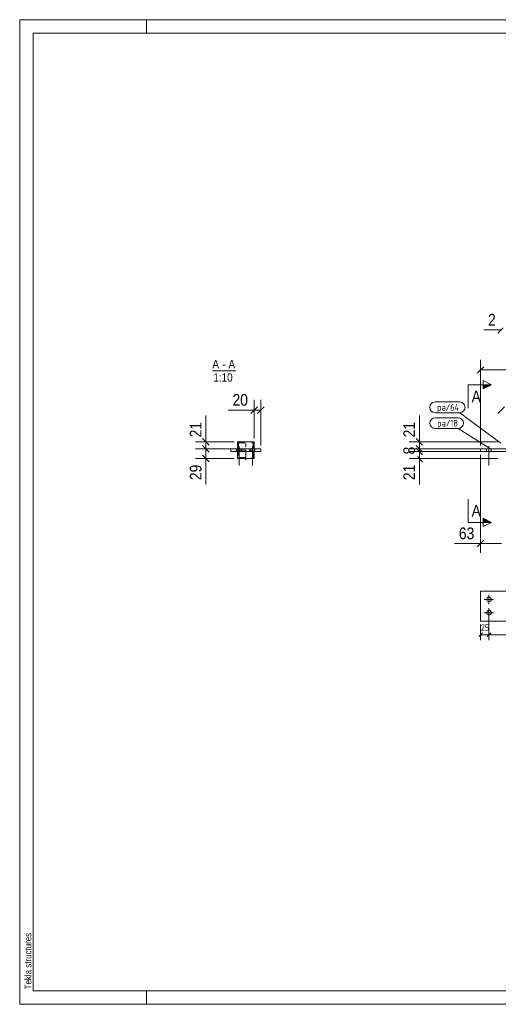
# Model space of a CAD drawing. Header units: millimetres. Extents: x 1 to 419, y 1 to 296.
# Tile 1 of 2: x 1 to 144, y 1 to 296. Entities that reach past the tile are written whole.
import ezdxf

# ---------------------------------------------------------------- set-up
doc = ezdxf.new("R2010")
doc.units = ezdxf.units.MM
for name, pattern in [('XKITLINE00', [0]), ('XKITLINE02', [4, 2, -2]), ('XKITLINE03', [6, 3, -1, 1, -1])]:
    doc.linetypes.add(name, pattern=pattern)
for name, color, linetype, lineweight in [('Bemassung', 1, 'Continuous', 0), ('Schnitt', 6, 'Continuous', 0), ('Schrauben', 7, 'Continuous', 0), ('Teil', 7, 'Continuous', 0), ('Text', 5, 'Continuous', 0), ('Ueberschrift', 7, 'Continuous', 0), ('Zeichnungsrahmen', 3, 'Continuous', 0)]:
    doc.layers.add(name, color=color, linetype=linetype, lineweight=lineweight)
doc.styles.add('ARIAL', font='ARIAL.TTF')
doc.styles.add('ISOCPEUR', font='ISOCPEUR.TTF')

msp = doc.modelspace()

# ---------------------------------------------------------------- hatches: boundary and pattern name
at = {"layer": 'Schnitt'}
for points in [[(139.82, 186.62), (142.32, 186.62), (139.82, 185.37)], [(139.82, 146.63), (142.32, 145.38), (139.82, 145.38)]]:
    msp.add_hatch(color=256, dxfattribs=at).paths.add_polyline_path(points, flags=17)

# ---------------------------------------------------------------- linework, layer by layer
at = {"layer": 'Bemassung', "linetype": 'XKITLINE00', "lineweight": 0}
for p, q in [((145.77, 203.65), (144.18, 202.06)), ((145.17, 203.05), (139.95, 203.05)), ((145.17, 203.05), (139.95, 203.05)), ((140.01, 192.04), (138.03, 190.06)), ((139.02, 168.45), (139.02, 194.1)), ((139.02, 191.05), (301.62, 191.05)), ((72.23, 180.04), (70.25, 178.06)), ((71.24, 170.55), (71.24, 182.1)), ((74.23, 180.04), (72.25, 178.06)), ((73.24, 168.45), (73.24, 182.1)), ((146.16, 180.04), (144.18, 178.06)), ((56.74, 169.55), (56.74, 177.37)), ((56.74, 169.55), (56.74, 177.37)), ((71.24, 179.05), (63.42, 179.05)), ((71.24, 179.05), (63.42, 179.05)), ((71.24, 179.05), (73.24, 179.05)), ((120.68, 169.55), (120.68, 177.37)), ((120.68, 169.55), (120.68, 177.37)), ((65.24, 169.55), (53.69, 169.55)), ((55.75, 170.54), (57.73, 168.56)), ((55.75, 168.44), (57.73, 166.46)), ((55.75, 168.44), (57.73, 166.46)), ((56.74, 167.45), (56.74, 169.55)), ((144.32, 169.55), (117.63, 169.55)), ((119.69, 170.54), (121.67, 168.56)), ((119.69, 168.44), (121.67, 166.46)), ((120.68, 167.45), (120.68, 169.55)), ((65.24, 167.45), (53.69, 167.45)), ((65.24, 167.45), (53.69, 167.45)), ((55.75, 165.54), (57.73, 163.56)), ((56.74, 164.55), (56.74, 167.45)), ((144.32, 167.45), (117.63, 167.45)), ((144.32, 166.65), (117.63, 166.65)), ((119.69, 167.64), (121.67, 165.66)), ((120.08, 168.05), (121.67, 166.46)), ((144.32, 167.45), (120.08, 167.45)), ((120.08, 167.25), (121.67, 165.66)), ((144.32, 166.65), (120.08, 166.65)), ((120.68, 166.65), (120.68, 167.45)), ((120.68, 164.55), (120.68, 166.65)), ((139.02, 165.65), (139.02, 136.25)), ((65.24, 164.55), (53.69, 164.55)), ((56.74, 164.55), (56.74, 156.73)), ((56.74, 164.55), (56.74, 156.73)), ((144.32, 164.55), (117.63, 164.55)), ((120.08, 165.15), (121.67, 163.56)), ((120.68, 164.55), (120.68, 156.73)), ((120.68, 164.55), (120.68, 156.73)), ((139.02, 139.05), (131.2, 139.05)), ((139.02, 139.05), (131.2, 139.05)), ((140.01, 140.04), (138.03, 138.06)), ((139.02, 139.05), (145.32, 139.05)), ((141.52, 117.3), (141.52, 110.13)), ((141.52, 117.3), (141.52, 115.28)), ((139.59, 112.29), (138.46, 111.16)), ((139.02, 114.8), (139.02, 110.13)), ((142.09, 112.29), (140.96, 111.16)), ((142.09, 112.29), (140.96, 111.16)), ((141.52, 112.48), (141.52, 110.13)), ((139.02, 111.73), (141.52, 111.73)), ((141.52, 111.73), (299.12, 111.73))]:
    msp.add_line(p, q, dxfattribs=at)
at = {"layer": 'Bemassung'}
for p in [(139.02, 191.05), (71.24, 179.05), (73.24, 179.05), (56.74, 169.55), (120.68, 169.55), (56.74, 167.45), (56.74, 167.45), (120.68, 167.45), (120.68, 167.45), (120.68, 166.65), (120.68, 166.65), (56.74, 164.55), (120.68, 164.55), (139.02, 139.05), (139.02, 111.73), (141.52, 111.73), (141.52, 111.73)]:
    msp.add_point(p, dxfattribs=at)
at = {"layer": 'Schnitt', "linetype": 'XKITLINE00', "lineweight": 0}
for p, q in [((135.32, 186.62), (135.32, 179.62)), ((135.32, 186.62), (142.32, 186.62)), ((139.82, 185.37), (139.82, 187.87)), ((139.82, 187.87), (142.32, 186.62)), ((142.32, 186.62), (139.82, 185.37)), ((135.32, 145.38), (135.32, 152.38)), ((135.32, 145.38), (142.32, 145.38)), ((142.32, 145.38), (139.82, 146.63)), ((139.82, 146.63), (139.82, 144.13)), ((142.32, 145.38), (139.82, 144.13))]:
    msp.add_line(p, q, dxfattribs=at)
at = {"layer": 'Schrauben', "linetype": 'XKITLINE00', "lineweight": 0}
for p, q in [((66.74, 168.25), (66.74, 162.45)), ((70.74, 168.25), (70.74, 162.45)), ((141.52, 168.25), (141.52, 162.45)), ((141.52, 168.25), (141.52, 162.45)), ((66.04, 167.45), (66.04, 166.65)), ((67.44, 167.45), (67.44, 166.65)), ((70.04, 167.45), (70.04, 166.65)), ((71.44, 167.45), (71.44, 166.65)), ((140.82, 167.45), (140.82, 166.65)), ((140.82, 167.45), (140.82, 166.65)), ((142.22, 167.45), (142.22, 166.65)), ((142.22, 167.45), (142.22, 166.65)), ((142.92, 122.3), (140.12, 122.3)), ((141.52, 123.7), (141.52, 120.9)), ((142.92, 118.3), (140.12, 118.3)), ((141.52, 119.7), (141.52, 116.9))]:
    msp.add_line(p, q, dxfattribs=at)
for centre in [(141.52, 122.3), (141.52, 118.3)]:
    msp.add_circle(centre, 0.7, dxfattribs=at)
at = {"layer": 'Teil', "linetype": 'XKITLINE00', "lineweight": 0}
for p, q in [((71.24, 169.55), (66.24, 169.55)), ((66.24, 169.55), (66.24, 167.45)), ((71.24, 169.55), (71.24, 167.45)), ((64.24, 167.45), (73.24, 167.45)), ((64.24, 166.65), (64.24, 167.45)), ((73.24, 166.65), (64.24, 166.65)), ((66.24, 166.65), (66.24, 164.55)), ((71.24, 166.65), (71.24, 164.55)), ((73.24, 167.45), (73.24, 166.65)), ((139.02, 167.45), (139.02, 166.65)), ((155.32, 167.45), (139.02, 167.45)), ((139.02, 166.65), (155.32, 166.65)), ((71.24, 164.55), (66.24, 164.55)), ((139.02, 115.8), (139.02, 124.8)), ((155.32, 124.8), (139.02, 124.8)), ((155.32, 115.8), (139.02, 115.8))]:
    msp.add_line(p, q, dxfattribs=at)
at = {"layer": 'Teil', "linetype": 'XKITLINE02', "lineweight": 0}
for p, q in [((71.24, 169.55), (66.24, 169.55)), ((66.24, 169.55), (66.24, 167.45)), ((66.54, 169.25), (66.54, 167.45)), ((66.54, 169.25), (70.94, 169.25)), ((70.94, 169.25), (70.94, 167.45)), ((71.24, 169.55), (71.24, 167.45)), ((71.24, 167.45), (66.24, 167.45)), ((66.24, 167.45), (66.54, 167.45)), ((66.24, 164.55), (66.24, 167.45)), ((71.24, 166.65), (66.24, 166.65)), ((66.24, 166.65), (66.54, 166.65)), ((66.54, 167.45), (66.54, 164.85)), ((70.94, 164.85), (70.94, 167.45)), ((70.94, 167.45), (71.24, 167.45)), ((71.24, 166.65), (70.94, 166.65)), ((71.24, 167.45), (71.24, 164.55)), ((71.24, 164.55), (66.24, 164.55)), ((66.54, 164.85), (70.94, 164.85))]:
    msp.add_line(p, q, dxfattribs=at)
at = {"layer": 'Teil', "linetype": 'XKITLINE03', "lineweight": 0}
for p, q in [((68.74, 164.05), (68.74, 170.05)), ((65.74, 167.05), (71.74, 167.05))]:
    msp.add_line(p, q, dxfattribs=at)
at = {"layer": 'Text', "linetype": 'XKITLINE00', "lineweight": 0}
for p, q in [((125.38, 181.46), (132.77, 181.46)), ((132.77, 178.26), (125.38, 178.26)), ((134.33, 177.1), (132.77, 178.26)), ((145.11, 169.1), (134.41, 177.04)), ((125.43, 176.7), (132.31, 176.7)), ((132.31, 173.5), (125.43, 173.5)), ((142.31, 167.26), (132.31, 173.5))]:
    msp.add_line(p, q, dxfattribs=at)
for centre, start, end in [((125.38, 179.86), 90, 270), ((132.77, 179.86), 270, 90), ((125.43, 175.1), 90, 270), ((132.31, 175.1), 270, 90)]:
    msp.add_arc(centre, 1.6, start, end, dxfattribs=at)
at = {"layer": 'Ueberschrift', "linetype": 'XKITLINE00', "lineweight": 0}
msp.add_line((58.71, 190.8), (65.76, 190.8), dxfattribs=at)
at = {"layer": 'Zeichnungsrahmen', "linetype": 'XKITLINE00', "lineweight": 0}
for p, q in [((419, 296), (1, 296)), ((1, 296), (1, 1)), ((39, 292), (39, 296)), ((415, 292), (5, 292)), ((5, 292), (5, 5)), ((5, 5), (415, 5)), ((39, 1), (39, 5)), ((1, 1), (419, 1))]:
    msp.add_line(p, q, dxfattribs=at)

# ---------------------------------------------------------------- texts
at = {"layer": 'Bemassung', "width": 0.85}
for s, height, style, p in [('2', 3.5, 'ARIAL', (141.26, 204.35)), ('20', 3.5, 'ARIAL', (64.73, 180.35)), ('63', 3.5, 'ARIAL', (132.52, 140.35)), ('25', 2, 'ISOCPEUR', (139.07, 112.88))]:
    msp.add_text(s, height=height, dxfattribs=dict(at, style=style)).set_placement(p)
at = {"layer": 'Bemassung', "style": 'ARIAL', "width": 0.85}
for s, p in [('21', (55.44, 170.86)), ('21', (119.38, 170.86)), ('8', (119.38, 165.75)), ('29', (55.44, 158.05)), ('21', (119.38, 158.05))]:
    msp.add_text(s, height=3.5, rotation=90.0002, dxfattribs=at).set_placement(p)
at = {"layer": 'Schnitt', "style": 'ARIAL', "width": 0.85}
for p in [(136.32, 181.37), (136.32, 147.13)]:
    msp.add_text('A', height=3.5, dxfattribs=at).set_placement(p)
at = {"layer": 'Text', "style": 'ISOCPEUR', "width": 0.85}
for s, p in [('pa/64', (125.98, 178.86)), ('pa/18', (126.03, 174.1))]:
    msp.add_text(s, height=2, dxfattribs=at).set_placement(p)
at = {"layer": 'Ueberschrift', "style": 'ARIAL', "width": 0.85}
for s, p in [('A', (58.71, 191.55)), ('-', (61.68, 191.55)), ('A', (63.54, 191.55)), ('1:10', (58.99, 187.55))]:
    msp.add_text(s, height=2.5, dxfattribs=at).set_placement(p)
at = {"layer": 'Zeichnungsrahmen', "style": 'ARIAL', "width": 0.85}
msp.add_text('Tekla structures', height=2, rotation=90, dxfattribs=at).set_placement((4.5, 5.5))

doc.saveas('drawing.dxf')
